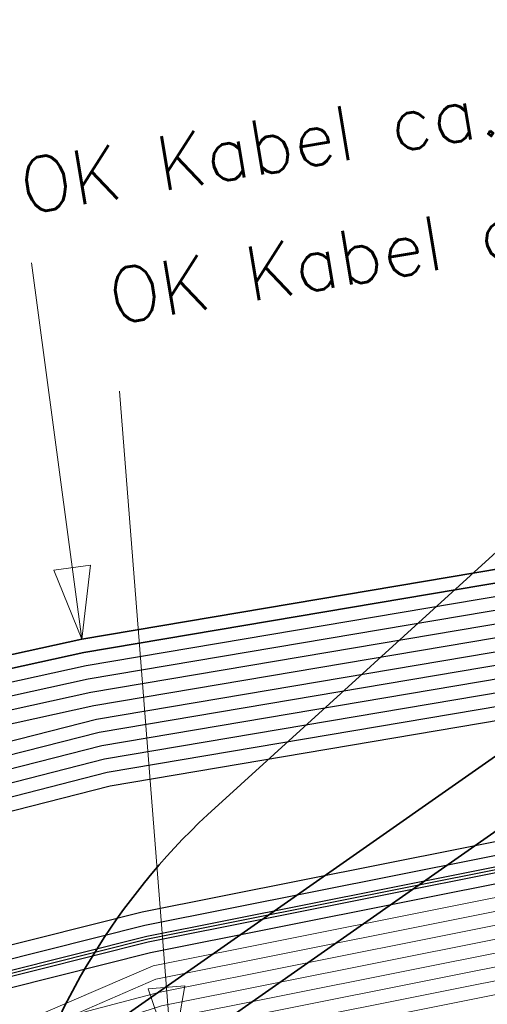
# Model space of a CAD drawing. Header units: metres. Extents: x -502 to 161, y -108 to 174.
# Tile 185 of 256: x -199.55 to -197.83, y -34.29 to -30.68. Entities that reach past the tile are written whole.
import ezdxf

# ---------------------------------------------------------------- set-up
doc = ezdxf.new("R2010")
doc.units = ezdxf.units.M
doc.header["$LTSCALE"] = 0.1
for name, color, linetype in [('BRI31-005.05-5p02-Koordinierung Lageplan 4. BA ZOB West 2022-06-15', 7, 'Continuous'), ('BRI31-005.06-5f07-Koordinierung Lageplan 4. BA ZOB Fernbusbahnh', 7, 'Continuous'), ('BRI32-005.02-5f05-Koordinierung Schemaplan 4 BA ZOB Teilbereich', 7, 'Continuous'), ('BRI32-005.03-5f06-Koordinierung Schemaplan 4 BA ZOB Teilbereich 2 Ost - Bahnhofsallee 2023-01-21', 7, 'Continuous')]:
    doc.layers.add(name, color=color, linetype=linetype)
doc.styles.add('Txt', font='txt_____.ttf')

# ---------------------------------------------------------------- blocks, each defined once
blk = doc.blocks.new('ALG_00093')
at = {"color": 1, "linetype": 'Continuous', "lineweight": 9, "true_color": 0xff0000, "transparency": 33554687, "flags": 128}
blk.add_lwpolyline([(0, 0), (0.3773, 0.09625), (0.3773, -0.09625), (0, 0)], dxfattribs=at)

msp = doc.modelspace()

# ---------------------------------------------------------------- linework, layer by layer
at = {"layer": 'BRI31-005.05-5p02-Koordinierung Lageplan 4. BA ZOB West 2022-06-15', "color": 1, "linetype": 'Continuous', "lineweight": 25, "true_color": 0xff0000, "transparency": 33554687, "flags": 128}
msp.add_lwpolyline([(-225.3387, -11.2374), (-229.5957, -18.1714), (-229.0257, -20.8074), (-227.7997, -27.4074), (-227.6647, -27.9944), (-227.4477, -30.3544), (-224.2937, -35.5024), (-224.0217, -35.9484), (-223.2007, -36.4664), (-222.9157, -36.6434), (-217.6127, -39.5814), (-217.2307, -39.7354), (-214.0777, -39.1054), (-207.9547, -37.3244), (-207.4387, -36.8834), (-205.7427, -35.6354), (-202.5457, -34.9364), (-199.0767, -34.0634), (-192.6107, -32.7734), (-185.6937, -31.6434), (-180.2767, -30.7334), (-179.4717, -30.6334), (-178.4147, -30.7934), (-174.3807, -31.4324)], dxfattribs=at)
at = {"layer": 'BRI31-005.05-5p02-Koordinierung Lageplan 4. BA ZOB West 2022-06-15', "color": 250, "linetype": 'Continuous', "lineweight": 25, "true_color": 0x333333, "transparency": 33554687, "flags": 128}
for points in [[(-225.3307, -11.2434), (-229.5857, -18.1734), (-229.0157, -20.8054), (-227.7897, -27.4054), (-227.6547, -27.9934), (-227.4387, -30.3514), (-224.2857, -35.4974), (-224.0137, -35.9414), (-223.1947, -36.4574), (-222.9107, -36.6354), (-217.6077, -39.5724), (-217.2297, -39.7244), (-214.0807, -39.0964), (-207.9597, -37.3154), (-207.4447, -36.8754), (-205.7467, -35.6254), (-202.5487, -34.9274), (-199.0787, -34.0534), (-192.6127, -32.7634), (-185.6947, -31.6334), (-180.2787, -30.7234), (-179.4717, -30.6234), (-178.4137, -30.7834), (-174.3787, -31.4224)], [(-225.2907, -11.2734), (-229.5327, -18.1824), (-228.9667, -20.7954), (-227.7407, -27.3964), (-227.6047, -27.9884), (-227.3897, -30.3354), (-224.2587, -35.4464), (-223.9867, -35.8994), (-223.1627, -36.4184), (-222.8857, -36.5924), (-217.5837, -39.5284), (-217.0567, -39.7414), (-214.0687, -39.1454), (-207.9377, -37.3614), (-207.4157, -36.9154), (-205.7257, -35.6724), (-202.5377, -34.9764), (-199.0687, -34.1024), (-192.6037, -32.8124), (-185.6867, -31.6824), (-180.2717, -30.7724), (-179.4727, -30.6734), (-178.4207, -30.8324), (-177.8307, -31.0624)], [(-174.3647, -31.3244), (-178.3997, -30.6854), (-179.4697, -30.5234), (-180.2927, -30.6254), (-185.7107, -31.5354), (-192.6307, -32.6654), (-199.0987, -33.9554), (-202.5707, -34.8294), (-205.7887, -35.5314), (-207.5047, -36.7934), (-208.0037, -37.2234), (-214.1047, -38.9984), (-217.2137, -39.6184), (-217.5597, -39.4844), (-222.8607, -36.5494), (-223.1417, -36.3724), (-223.9597, -35.8574), (-224.2067, -35.4344), (-227.3407, -30.3194), (-227.5547, -27.9834), (-227.6917, -27.3874), (-228.9177, -20.7854), (-229.4797, -18.1914), (-225.2507, -11.3034)], [(-174.3717, -31.3734), (-178.4067, -30.7344), (-179.4707, -30.5734), (-180.2857, -30.6744), (-185.7027, -31.5844), (-192.6217, -32.7144), (-199.0887, -34.0044), (-202.5597, -34.8784), (-205.7677, -35.5784), (-207.4747, -36.8344), (-207.9817, -37.2694), (-214.0927, -39.0474), (-217.0437, -39.6364), (-217.5357, -39.4404), (-222.8357, -36.5064), (-223.1087, -36.3344), (-223.9327, -35.8154), (-224.1667, -35.4034), (-227.2917, -30.3034), (-227.5047, -27.9804), (-227.6427, -27.3784), (-228.8687, -20.7754), (-229.4267, -18.2004), (-225.2107, -11.3334)], [(-178.2347, -30.0544), (-179.1357, -29.8924), (-180.3637, -30.1044), (-186.0237, -31.1244), (-193.0907, -32.3544), (-199.2367, -33.3944), (-200.6857, -33.7654), (-202.8467, -34.2434), (-206.2057, -35.0734), (-208.3897, -36.7434), (-214.3777, -38.5134), (-216.5857, -38.7694), (-217.3127, -38.8554), (-222.6167, -36.1834), (-223.7887, -35.3634), (-226.8857, -30.1354), (-227.0657, -27.9414), (-227.1787, -27.2534), (-228.4947, -20.5034), (-229.0277, -18.0634), (-224.7607, -11.6114)], [(-178.2447, -30.1034), (-179.1357, -29.9434), (-180.3547, -30.1534), (-186.0147, -31.1734), (-193.0827, -32.4034), (-199.2267, -33.4434), (-200.6627, -33.8124), (-202.8357, -34.2924), (-206.1837, -35.1194), (-208.3667, -36.7884), (-214.3677, -38.5624), (-216.5857, -38.8194), (-217.1447, -38.8844), (-222.5907, -36.1404), (-223.7507, -35.3284), (-226.8367, -30.1194), (-227.0157, -27.9374), (-227.1297, -27.2434), (-228.4457, -20.4934), (-228.9747, -18.0734), (-224.7217, -11.6424)], [(-178.2547, -30.1524), (-179.1357, -29.9944), (-180.3457, -30.2024), (-186.0057, -31.2224), (-193.0747, -32.4524), (-199.2167, -33.4924), (-200.6567, -33.8604), (-202.8157, -34.3414), (-206.1617, -35.1654), (-208.3437, -36.8334), (-214.3577, -38.6114), (-216.5757, -38.8684), (-216.9747, -38.9144), (-217.1357, -38.8334), (-222.5647, -36.0974), (-223.7127, -35.2934), (-226.7877, -30.1034), (-226.9657, -27.9334), (-227.0807, -27.2334), (-228.3967, -20.4834), (-228.9217, -18.0834), (-224.6827, -11.6734)], [(-224.6437, -11.7044), (-228.8687, -18.0934), (-228.3477, -20.4734), (-227.0317, -27.2234), (-226.9157, -27.9294), (-226.7387, -30.0874), (-223.6747, -35.2584), (-222.5387, -36.0544), (-217.2887, -38.7014), (-216.6117, -38.6224), (-214.4077, -38.3664), (-208.4587, -36.6084), (-206.2717, -34.9354), (-202.8797, -34.0964), (-200.7457, -33.6254), (-199.2667, -33.2474), (-193.1147, -32.2074), (-186.0507, -30.9774), (-180.3907, -29.9574), (-179.1357, -29.7394), (-178.2047, -29.9074)], [(-178.2147, -29.9564), (-179.1357, -29.7904), (-180.3817, -30.0064), (-186.0417, -31.0264), (-193.1067, -32.2564), (-199.2567, -33.2964), (-200.7597, -33.6794), (-202.8687, -34.1454), (-206.2497, -34.9814), (-208.4357, -36.6534), (-214.3977, -38.4154), (-217.1177, -38.7314), (-222.5257, -36.0034), (-223.6367, -35.2234), (-226.6897, -30.0714), (-226.8657, -27.9254), (-226.9827, -27.2134), (-228.2987, -20.4634), (-228.8157, -18.1034), (-224.6047, -11.7354)], [(-178.2247, -30.0054), (-179.1357, -29.8414), (-180.3727, -30.0554), (-186.0327, -31.0754), (-193.0987, -32.3054), (-199.2467, -33.3454), (-200.7697, -33.7334), (-202.8577, -34.1944), (-206.2277, -35.0274), (-208.4127, -36.6984), (-214.3877, -38.4644), (-216.6287, -38.7244), (-216.9477, -38.7614), (-217.1087, -38.6784), (-222.4867, -35.9684), (-223.5987, -35.1884), (-226.6407, -30.0554), (-226.8157, -27.9214), (-226.9337, -27.2034), (-228.2497, -20.4534), (-228.7627, -18.1134), (-224.5657, -11.7664)], [(-178.1847, -29.8094), (-179.1357, -29.6374), (-180.4087, -29.8594), (-186.0687, -30.8794), (-193.1307, -32.1094), (-199.2867, -33.1494), (-202.9127, -33.9494), (-206.3377, -34.7974), (-208.5277, -36.4734), (-214.4377, -38.2194), (-216.6027, -38.4714), (-217.2647, -38.5434), (-222.4607, -35.9254), (-223.5607, -35.1534), (-226.5917, -30.0394), (-226.7657, -27.9174), (-226.8847, -27.1934), (-228.2007, -20.4434), (-228.7097, -18.1234), (-224.5267, -11.7974)], [(-178.1947, -29.8584), (-179.1357, -29.6884), (-180.3997, -29.9084), (-186.0597, -30.9284), (-193.1227, -32.1584), (-199.2767, -33.1984), (-202.9017, -33.9984), (-206.3157, -34.8434), (-208.5047, -36.5184), (-214.4277, -38.2684), (-217.0907, -38.5784), (-222.4567, -35.8684), (-223.5227, -35.1184), (-226.5427, -30.0234), (-226.7157, -27.9134), (-226.8357, -27.1844), (-228.1517, -20.4334), (-228.6567, -18.1334), (-224.4877, -11.8284)], [(-178.1657, -29.7114), (-179.1357, -29.5354), (-180.4267, -29.7614), (-186.0867, -30.7814), (-193.1467, -32.0114), (-199.3047, -33.0514), (-202.9357, -33.8514), (-206.3817, -34.7054), (-208.5737, -36.3834), (-214.4577, -38.1214), (-216.9157, -38.4004), (-217.0637, -38.4194), (-217.1517, -38.4314), (-222.3827, -35.7964), (-223.4467, -35.0484), (-226.4447, -29.9914), (-226.6157, -27.9054), (-226.7377, -27.1634), (-228.0537, -20.4134), (-228.5507, -18.1534), (-224.4097, -11.8904)], [(-178.1747, -29.7604), (-179.1357, -29.5864), (-180.4177, -29.8104), (-186.0777, -30.8304), (-193.1387, -32.0604), (-199.2967, -33.1004), (-202.9237, -33.9004), (-206.3597, -34.7514), (-208.5507, -36.4284), (-214.4477, -38.1704), (-216.9837, -38.4594), (-217.1887, -38.3564), (-222.3567, -35.7534), (-223.4087, -35.0134), (-226.3957, -29.9754), (-226.5657, -27.9014), (-226.6887, -27.1534), (-228.0047, -20.4034), (-228.4977, -18.1634), (-224.3707, -11.9214)]]:
    msp.add_lwpolyline(points, dxfattribs=at)
at = {"layer": 'BRI31-005.05-5p02-Koordinierung Lageplan 4. BA ZOB West 2022-06-15', "color": 114, "linetype": 'Continuous', "lineweight": 25, "true_color": 0x00994c, "transparency": 33554687, "flags": 128}
msp.add_lwpolyline([(-174.3777, -31.4124), (-178.4117, -30.7734), (-179.4707, -30.6134), (-180.2797, -30.7134), (-185.6977, -31.6244), (-192.6137, -32.7544), (-199.0817, -34.0444), (-202.5497, -34.9164), (-205.7517, -35.6174), (-207.4517, -36.8684), (-207.9637, -37.3064), (-214.0827, -39.0854), (-217.2287, -39.7144), (-217.6047, -39.5634), (-222.9057, -36.6254), (-223.1907, -36.4494), (-224.0077, -35.9334), (-224.2767, -35.4914), (-227.4277, -30.3474), (-227.6447, -27.9914), (-227.7807, -27.4034), (-229.0067, -20.8034), (-229.5747, -18.1744), (-225.3227, -11.2494)], dxfattribs=at)
at = {"layer": 'BRI31-005.05-5p02-Koordinierung Lageplan 4. BA ZOB West 2022-06-15', "color": 190, "linetype": 'Continuous', "lineweight": 35, "true_color": 0x7f00ff, "transparency": 33554687, "flags": 128}
for points in [[(-178.1477, -29.6134), (-179.1357, -29.4334), (-180.4447, -29.6634), (-186.1047, -30.6834), (-193.1627, -31.9134), (-199.3207, -32.9534), (-202.9597, -33.7534), (-206.4257, -34.6134), (-208.6197, -36.2934), (-214.4777, -38.0234), (-217.0457, -38.3154), (-217.1367, -38.3264), (-222.3647, -35.6884), (-223.3707, -34.9784), (-226.3467, -29.9594), (-226.5157, -27.8974), (-226.6397, -27.1434), (-227.9557, -20.3934), (-228.4447, -18.1734), (-224.3317, -11.9524)], [(-178.1567, -29.6624), (-179.1357, -29.4844), (-180.4357, -29.7124), (-186.0957, -30.7324), (-193.1547, -31.9624), (-199.3127, -33.0024), (-202.9477, -33.8024), (-206.4037, -34.6594), (-208.5967, -36.3384), (-214.4677, -38.0724), (-216.9517, -38.3544), (-222.3047, -35.6674), (-223.3327, -34.9434), (-226.2977, -29.9434), (-226.4657, -27.8934), (-226.5907, -27.1334), (-227.9067, -20.3834), (-228.3917, -18.1834), (-224.2927, -11.9834)], [(-200.5204, -36.4292), (-199.9094, -35.3392), (-199.6734, -34.8982), (-199.4374, -34.5712), (-199.1614, -34.3342), (-193.7384, -30.5312)], [(-200.3737, -36.5354), (-199.7627, -35.4454), (-199.5297, -35.0094), (-199.2997, -34.6904), (-199.0057, -34.5014), (-193.5877, -30.7014)]]:
    msp.add_lwpolyline(points, dxfattribs=at)
at = {"layer": 'BRI31-005.05-5p02-Koordinierung Lageplan 4. BA ZOB West 2022-06-15', "color": 7, "linetype": 'Continuous', "lineweight": 13, "transparency": 33554687, "flags": 128}
for points in [[(-174.4567, -31.9734), (-178.4767, -31.2244), (-179.4807, -31.0734), (-180.2157, -31.1644), (-185.6227, -32.0744), (-192.5317, -33.2044), (-198.9887, -34.4944), (-202.5047, -35.1234), (-205.6627, -35.8134), (-207.8937, -37.4534), (-214.0447, -39.2434), (-217.2537, -39.8834), (-222.9587, -36.7234), (-224.0877, -36.0134), (-227.5367, -30.3834), (-227.7547, -28.0034), (-227.8877, -27.4234), (-229.1137, -20.8234)], [(-174.4497, -31.9244), (-178.4697, -31.1754), (-179.4797, -31.0234), (-180.2227, -31.1154), (-185.6307, -32.0254), (-192.5407, -33.1554), (-198.9987, -34.4454), (-202.5267, -35.0254), (-205.7047, -35.7194), (-207.3857, -36.9554), (-207.9157, -37.4074), (-214.0567, -39.1944), (-217.2457, -39.8304), (-222.9347, -36.6794), (-223.2167, -36.5024), (-224.0507, -35.9774), (-227.4877, -30.3674), (-227.7047, -27.9984), (-227.8387, -27.4144), (-229.0647, -20.8144)], [(-174.4007, -31.5814), (-178.4277, -30.8814), (-179.4737, -30.7234), (-180.2647, -30.8214), (-185.6787, -31.7314), (-192.5947, -32.8614), (-199.0587, -34.1514), (-199.5577, -34.3674), (-199.9217, -34.8074), (-200.1587, -35.2294), (-200.7697, -36.3194)], [(-174.4077, -31.6304), (-178.4347, -30.9304), (-179.4747, -30.7734), (-180.2577, -30.8704), (-185.6707, -31.7804), (-192.5857, -32.9104), (-199.0487, -34.2004), (-199.5267, -34.4084), (-199.8807, -34.8354), (-200.1147, -35.2534), (-200.7257, -36.3434)], [(-200.8997, -35.9414), (-200.4457, -35.0914), (-200.2157, -34.7244), (-199.8527, -34.4634), (-199.0387, -34.2494), (-192.5767, -32.9594), (-185.6627, -31.8294), (-180.2507, -30.9194), (-179.4757, -30.8234), (-178.4417, -30.9794), (-174.4147, -31.6794)], [(-174.4217, -31.7284), (-178.4487, -31.0284), (-179.4767, -30.8734), (-180.2437, -30.9684), (-185.6547, -31.8784), (-192.5677, -33.0084), (-199.0287, -34.2984), (-199.4957, -34.4494), (-199.8397, -34.8634), (-200.0707, -35.2774), (-200.6817, -36.3674)], [(-200.6377, -36.3914), (-200.0267, -35.3014), (-199.7987, -34.8914), (-199.4647, -34.4904), (-199.0187, -34.3474), (-192.5587, -33.0574), (-185.6467, -31.9274), (-180.2367, -31.0174), (-179.4777, -30.9234), (-178.4557, -31.0774), (-174.4287, -31.7774)], [(-200.8557, -35.9654), (-200.4017, -35.1154), (-200.1457, -34.7984), (-199.8127, -34.5574), (-199.0087, -34.3964), (-192.5497, -33.1064), (-185.6387, -31.9764), (-180.2297, -31.0664), (-179.4787, -30.9734), (-178.4627, -31.1264), (-174.4357, -31.8264)]]:
    msp.add_lwpolyline(points, dxfattribs=at)
at = {"layer": 'BRI31-005.05-5p02-Koordinierung Lageplan 4. BA ZOB West 2022-06-15', "color": 142, "linetype": 'Continuous', "lineweight": 35, "true_color": 0x0099cc, "transparency": 33554687, "flags": 128}
msp.add_lwpolyline([(-191.2766, -29.7559), (-191.4175, -29.9623), (-191.4175, -29.9623, -0.151703), (-192.5794, -30.8838), (-192.5794, -30.8838), (-194.6729, -31.6944), (-194.6729, -31.6944, -0.112521), (-195.7724, -31.8553), (-195.7724, -31.8553), (-195.7724, -31.8553, 0.207166), (-197.6517, -32.4985), (-197.6517, -32.4985), (-198.8603, -33.5983), (-198.8603, -33.5983, 0.273003), (-199.5707, -36.0377), (-199.5707, -36.0377), (-199.0768, -37.9745), (-198.0003, -43.6689, -0.411189), (-199.5737, -46.0017), (-203.0729, -46.7007), (-203.1986, -47.2353)], format="xyb", dxfattribs=at)
at = {"layer": 'BRI31-005.06-5f07-Koordinierung Lageplan 4. BA ZOB Fernbusbahnh', "color": 1, "linetype": 'Continuous', "lineweight": 13, "true_color": 0xff0000, "transparency": 33554687}
for p, q in [((-199.3207, -32.9534), (-199.5051, -31.5744)), ((-198.9887, -34.4944), (-199.1827, -32.0448))]:
    msp.add_line(p, q, dxfattribs=at)
at = {"layer": 'BRI31-005.06-5f07-Koordinierung Lageplan 4. BA ZOB Fernbusbahnh', "color": 1, "linetype": 'Continuous', "lineweight": 20, "true_color": 0xff0000, "transparency": 33554687, "flags": 128}
msp.add_lwpolyline([(-225.3387, -11.2374), (-229.5957, -18.1714), (-229.0257, -20.8074), (-227.7997, -27.4074), (-227.6647, -27.9944), (-227.4477, -30.3544), (-224.2937, -35.5024), (-224.0217, -35.9484), (-223.2007, -36.4664), (-222.9157, -36.6434), (-217.6127, -39.5814), (-217.2307, -39.7354), (-214.0777, -39.1054), (-207.9547, -37.3244), (-207.4387, -36.8834), (-205.7427, -35.6354), (-202.5457, -34.9364), (-199.0767, -34.0634), (-192.6107, -32.7734), (-185.6937, -31.6434), (-180.2767, -30.7334), (-179.4717, -30.6334), (-178.4147, -30.7934), (-174.3807, -31.4324)], dxfattribs=at)
at = {"layer": 'BRI31-005.06-5f07-Koordinierung Lageplan 4. BA ZOB Fernbusbahnh', "color": 250, "linetype": 'Continuous', "lineweight": 20, "true_color": 0x333333, "transparency": 33554687, "flags": 128}
for points in [[(-225.3307, -11.2434), (-229.5857, -18.1734), (-229.0157, -20.8054), (-227.7897, -27.4054), (-227.6547, -27.9934), (-227.4387, -30.3514), (-224.2857, -35.4974), (-224.0137, -35.9414), (-223.1947, -36.4574), (-222.9107, -36.6354), (-217.6077, -39.5724), (-217.2297, -39.7244), (-214.0807, -39.0964), (-207.9597, -37.3154), (-207.4447, -36.8754), (-205.7467, -35.6254), (-202.5487, -34.9274), (-199.0787, -34.0534), (-192.6127, -32.7634), (-185.6947, -31.6334), (-180.2787, -30.7234), (-179.4717, -30.6234), (-178.4137, -30.7834), (-174.3787, -31.4224)], [(-225.2907, -11.2734), (-229.5327, -18.1824), (-228.9667, -20.7954), (-227.7407, -27.3964), (-227.6047, -27.9884), (-227.3897, -30.3354), (-224.2587, -35.4464), (-223.9867, -35.8994), (-223.1627, -36.4184), (-222.8857, -36.5924), (-217.5837, -39.5284), (-217.0567, -39.7414), (-214.0687, -39.1454), (-207.9377, -37.3614), (-207.4157, -36.9154), (-205.7257, -35.6724), (-202.5377, -34.9764), (-199.0687, -34.1024), (-192.6037, -32.8124), (-185.6867, -31.6824), (-180.2717, -30.7724), (-179.4727, -30.6734), (-178.4207, -30.8324), (-177.8307, -31.0624)], [(-174.3647, -31.3244), (-178.3997, -30.6854), (-179.4697, -30.5234), (-180.2927, -30.6254), (-185.7107, -31.5354), (-192.6307, -32.6654), (-199.0987, -33.9554), (-202.5707, -34.8294), (-205.7887, -35.5314), (-207.5047, -36.7934), (-208.0037, -37.2234), (-214.1047, -38.9984), (-217.2137, -39.6184), (-217.5597, -39.4844), (-222.8607, -36.5494), (-223.1417, -36.3724), (-223.9597, -35.8574), (-224.2067, -35.4344), (-227.3407, -30.3194), (-227.5547, -27.9834), (-227.6917, -27.3874), (-228.9177, -20.7854), (-229.4797, -18.1914), (-225.2507, -11.3034)], [(-174.3717, -31.3734), (-178.4067, -30.7344), (-179.4707, -30.5734), (-180.2857, -30.6744), (-185.7027, -31.5844), (-192.6217, -32.7144), (-199.0887, -34.0044), (-202.5597, -34.8784), (-205.7677, -35.5784), (-207.4747, -36.8344), (-207.9817, -37.2694), (-214.0927, -39.0474), (-217.0437, -39.6364), (-217.5357, -39.4404), (-222.8357, -36.5064), (-223.1087, -36.3344), (-223.9327, -35.8154), (-224.1667, -35.4034), (-227.2917, -30.3034), (-227.5047, -27.9804), (-227.6427, -27.3784), (-228.8687, -20.7754), (-229.4267, -18.2004), (-225.2107, -11.3334)], [(-178.2347, -30.0544), (-179.1357, -29.8924), (-180.3637, -30.1044), (-186.0237, -31.1244), (-193.0907, -32.3544), (-199.2367, -33.3944), (-200.6857, -33.7654), (-202.8467, -34.2434), (-206.2057, -35.0734), (-208.3897, -36.7434), (-214.3777, -38.5134), (-216.5857, -38.7694), (-217.3127, -38.8554), (-222.6167, -36.1834), (-223.7887, -35.3634), (-226.8857, -30.1354), (-227.0657, -27.9414), (-227.1787, -27.2534), (-228.4947, -20.5034), (-229.0277, -18.0634), (-224.7607, -11.6114)], [(-178.2447, -30.1034), (-179.1357, -29.9434), (-180.3547, -30.1534), (-186.0147, -31.1734), (-193.0827, -32.4034), (-199.2267, -33.4434), (-200.6627, -33.8124), (-202.8357, -34.2924), (-206.1837, -35.1194), (-208.3667, -36.7884), (-214.3677, -38.5624), (-216.5857, -38.8194), (-217.1447, -38.8844), (-222.5907, -36.1404), (-223.7507, -35.3284), (-226.8367, -30.1194), (-227.0157, -27.9374), (-227.1297, -27.2434), (-228.4457, -20.4934), (-228.9747, -18.0734), (-224.7217, -11.6424)], [(-178.2547, -30.1524), (-179.1357, -29.9944), (-180.3457, -30.2024), (-186.0057, -31.2224), (-193.0747, -32.4524), (-199.2167, -33.4924), (-200.6567, -33.8604), (-202.8157, -34.3414), (-206.1617, -35.1654), (-208.3437, -36.8334), (-214.3577, -38.6114), (-216.5757, -38.8684), (-216.9747, -38.9144), (-217.1357, -38.8334), (-222.5647, -36.0974), (-223.7127, -35.2934), (-226.7877, -30.1034), (-226.9657, -27.9334), (-227.0807, -27.2334), (-228.3967, -20.4834), (-228.9217, -18.0834), (-224.6827, -11.6734)], [(-224.6437, -11.7044), (-228.8687, -18.0934), (-228.3477, -20.4734), (-227.0317, -27.2234), (-226.9157, -27.9294), (-226.7387, -30.0874), (-223.6747, -35.2584), (-222.5387, -36.0544), (-217.2887, -38.7014), (-216.6117, -38.6224), (-214.4077, -38.3664), (-208.4587, -36.6084), (-206.2717, -34.9354), (-202.8797, -34.0964), (-200.7457, -33.6254), (-199.2667, -33.2474), (-193.1147, -32.2074), (-186.0507, -30.9774), (-180.3907, -29.9574), (-179.1357, -29.7394), (-178.2047, -29.9074)], [(-178.2147, -29.9564), (-179.1357, -29.7904), (-180.3817, -30.0064), (-186.0417, -31.0264), (-193.1067, -32.2564), (-199.2567, -33.2964), (-200.7597, -33.6794), (-202.8687, -34.1454), (-206.2497, -34.9814), (-208.4357, -36.6534), (-214.3977, -38.4154), (-217.1177, -38.7314), (-222.5257, -36.0034), (-223.6367, -35.2234), (-226.6897, -30.0714), (-226.8657, -27.9254), (-226.9827, -27.2134), (-228.2987, -20.4634), (-228.8157, -18.1034), (-224.6047, -11.7354)], [(-178.2247, -30.0054), (-179.1357, -29.8414), (-180.3727, -30.0554), (-186.0327, -31.0754), (-193.0987, -32.3054), (-199.2467, -33.3454), (-200.7697, -33.7334), (-202.8577, -34.1944), (-206.2277, -35.0274), (-208.4127, -36.6984), (-214.3877, -38.4644), (-216.6287, -38.7244), (-216.9477, -38.7614), (-217.1087, -38.6784), (-222.4867, -35.9684), (-223.5987, -35.1884), (-226.6407, -30.0554), (-226.8157, -27.9214), (-226.9337, -27.2034), (-228.2497, -20.4534), (-228.7627, -18.1134), (-224.5657, -11.7664)], [(-178.1847, -29.8094), (-179.1357, -29.6374), (-180.4087, -29.8594), (-186.0687, -30.8794), (-193.1307, -32.1094), (-199.2867, -33.1494), (-202.9127, -33.9494), (-206.3377, -34.7974), (-208.5277, -36.4734), (-214.4377, -38.2194), (-216.6027, -38.4714), (-217.2647, -38.5434), (-222.4607, -35.9254), (-223.5607, -35.1534), (-226.5917, -30.0394), (-226.7657, -27.9174), (-226.8847, -27.1934), (-228.2007, -20.4434), (-228.7097, -18.1234), (-224.5267, -11.7974)], [(-178.1947, -29.8584), (-179.1357, -29.6884), (-180.3997, -29.9084), (-186.0597, -30.9284), (-193.1227, -32.1584), (-199.2767, -33.1984), (-202.9017, -33.9984), (-206.3157, -34.8434), (-208.5047, -36.5184), (-214.4277, -38.2684), (-217.0907, -38.5784), (-222.4567, -35.8684), (-223.5227, -35.1184), (-226.5427, -30.0234), (-226.7157, -27.9134), (-226.8357, -27.1844), (-228.1517, -20.4334), (-228.6567, -18.1334), (-224.4877, -11.8284)], [(-178.1657, -29.7114), (-179.1357, -29.5354), (-180.4267, -29.7614), (-186.0867, -30.7814), (-193.1467, -32.0114), (-199.3047, -33.0514), (-202.9357, -33.8514), (-206.3817, -34.7054), (-208.5737, -36.3834), (-214.4577, -38.1214), (-216.9157, -38.4004), (-217.0637, -38.4194), (-217.1517, -38.4314), (-222.3827, -35.7964), (-223.4467, -35.0484), (-226.4447, -29.9914), (-226.6157, -27.9054), (-226.7377, -27.1634), (-228.0537, -20.4134), (-228.5507, -18.1534), (-224.4097, -11.8904)], [(-178.1747, -29.7604), (-179.1357, -29.5864), (-180.4177, -29.8104), (-186.0777, -30.8304), (-193.1387, -32.0604), (-199.2967, -33.1004), (-202.9237, -33.9004), (-206.3597, -34.7514), (-208.5507, -36.4284), (-214.4477, -38.1704), (-216.9837, -38.4594), (-217.1887, -38.3564), (-222.3567, -35.7534), (-223.4087, -35.0134), (-226.3957, -29.9754), (-226.5657, -27.9014), (-226.6887, -27.1534), (-228.0047, -20.4034), (-228.4977, -18.1634), (-224.3707, -11.9214)]]:
    msp.add_lwpolyline(points, dxfattribs=at)
at = {"layer": 'BRI31-005.06-5f07-Koordinierung Lageplan 4. BA ZOB Fernbusbahnh', "color": 114, "linetype": 'Continuous', "lineweight": 20, "true_color": 0x00994c, "transparency": 33554687, "flags": 128}
msp.add_lwpolyline([(-174.3777, -31.4124), (-178.4117, -30.7734), (-179.4707, -30.6134), (-180.2797, -30.7134), (-185.6977, -31.6244), (-192.6137, -32.7544), (-199.0817, -34.0444), (-202.5497, -34.9164), (-205.7517, -35.6174), (-207.4517, -36.8684), (-207.9637, -37.3064), (-214.0827, -39.0854), (-217.2287, -39.7144), (-217.6047, -39.5634), (-222.9057, -36.6254), (-223.1907, -36.4494), (-224.0077, -35.9334), (-224.2767, -35.4914), (-227.4277, -30.3474), (-227.6447, -27.9914), (-227.7807, -27.4034), (-229.0067, -20.8034), (-229.5747, -18.1744), (-225.3227, -11.2494)], dxfattribs=at)
at = {"layer": 'BRI31-005.06-5f07-Koordinierung Lageplan 4. BA ZOB Fernbusbahnh', "color": 190, "linetype": 'Continuous', "lineweight": 30, "true_color": 0x7f00ff, "transparency": 33554687, "flags": 128}
for points in [[(-178.1477, -29.6134), (-179.1357, -29.4334), (-180.4447, -29.6634), (-186.1047, -30.6834), (-193.1627, -31.9134), (-199.3207, -32.9534), (-202.9597, -33.7534), (-206.4257, -34.6134), (-208.6197, -36.2934), (-214.4777, -38.0234), (-217.0457, -38.3154), (-217.1367, -38.3264), (-222.3647, -35.6884), (-223.3707, -34.9784), (-226.3467, -29.9594), (-226.5157, -27.8974), (-226.6397, -27.1434), (-227.9557, -20.3934), (-228.4447, -18.1734), (-224.3317, -11.9524)], [(-178.1567, -29.6624), (-179.1357, -29.4844), (-180.4357, -29.7124), (-186.0957, -30.7324), (-193.1547, -31.9624), (-199.3127, -33.0024), (-202.9477, -33.8024), (-206.4037, -34.6594), (-208.5967, -36.3384), (-214.4677, -38.0724), (-216.9517, -38.3544), (-222.3047, -35.6674), (-223.3327, -34.9434), (-226.2977, -29.9434), (-226.4657, -27.8934), (-226.5907, -27.1334), (-227.9067, -20.3834), (-228.3917, -18.1834), (-224.2927, -11.9834)], [(-200.5204, -36.4292), (-199.9094, -35.3392), (-199.6734, -34.8982), (-199.4374, -34.5712), (-199.1614, -34.3342), (-193.7384, -30.5312)], [(-200.3737, -36.5354), (-199.7627, -35.4454), (-199.5297, -35.0094), (-199.2997, -34.6904), (-199.0057, -34.5014), (-193.5877, -30.7014)]]:
    msp.add_lwpolyline(points, dxfattribs=at)
at = {"layer": 'BRI31-005.06-5f07-Koordinierung Lageplan 4. BA ZOB Fernbusbahnh', "color": 7, "linetype": 'Continuous', "lineweight": 9, "transparency": 33554687, "flags": 128}
for points in [[(-174.4567, -31.9734), (-178.4767, -31.2244), (-179.4807, -31.0734), (-180.2157, -31.1644), (-185.6227, -32.0744), (-192.5317, -33.2044), (-198.9887, -34.4944), (-202.5047, -35.1234), (-205.6627, -35.8134), (-207.8937, -37.4534), (-214.0447, -39.2434), (-217.2537, -39.8834), (-222.9587, -36.7234), (-224.0877, -36.0134), (-227.5367, -30.3834), (-227.7547, -28.0034), (-227.8877, -27.4234), (-229.1137, -20.8234)], [(-174.4497, -31.9244), (-178.4697, -31.1754), (-179.4797, -31.0234), (-180.2227, -31.1154), (-185.6307, -32.0254), (-192.5407, -33.1554), (-198.9987, -34.4454), (-202.5267, -35.0254), (-205.7047, -35.7194), (-207.3857, -36.9554), (-207.9157, -37.4074), (-214.0567, -39.1944), (-217.2457, -39.8304), (-222.9347, -36.6794), (-223.2167, -36.5024), (-224.0507, -35.9774), (-227.4877, -30.3674), (-227.7047, -27.9984), (-227.8387, -27.4144), (-229.0647, -20.8144)], [(-174.4007, -31.5814), (-178.4277, -30.8814), (-179.4737, -30.7234), (-180.2647, -30.8214), (-185.6787, -31.7314), (-192.5947, -32.8614), (-199.0587, -34.1514), (-199.5577, -34.3674), (-199.9217, -34.8074), (-200.1587, -35.2294), (-200.7697, -36.3194)], [(-174.4077, -31.6304), (-178.4347, -30.9304), (-179.4747, -30.7734), (-180.2577, -30.8704), (-185.6707, -31.7804), (-192.5857, -32.9104), (-199.0487, -34.2004), (-199.5267, -34.4084), (-199.8807, -34.8354), (-200.1147, -35.2534), (-200.7257, -36.3434)], [(-200.8997, -35.9414), (-200.4457, -35.0914), (-200.2157, -34.7244), (-199.8527, -34.4634), (-199.0387, -34.2494), (-192.5767, -32.9594), (-185.6627, -31.8294), (-180.2507, -30.9194), (-179.4757, -30.8234), (-178.4417, -30.9794), (-174.4147, -31.6794)], [(-174.4217, -31.7284), (-178.4487, -31.0284), (-179.4767, -30.8734), (-180.2437, -30.9684), (-185.6547, -31.8784), (-192.5677, -33.0084), (-199.0287, -34.2984), (-199.4957, -34.4494), (-199.8397, -34.8634), (-200.0707, -35.2774), (-200.6817, -36.3674)], [(-200.6377, -36.3914), (-200.0267, -35.3014), (-199.7987, -34.8914), (-199.4647, -34.4904), (-199.0187, -34.3474), (-192.5587, -33.0574), (-185.6467, -31.9274), (-180.2367, -31.0174), (-179.4777, -30.9234), (-178.4557, -31.0774), (-174.4287, -31.7774)], [(-200.8557, -35.9654), (-200.4017, -35.1154), (-200.1457, -34.7984), (-199.8127, -34.5574), (-199.0087, -34.3964), (-192.5497, -33.1064), (-185.6387, -31.9764), (-180.2297, -31.0664), (-179.4787, -30.9734), (-178.4627, -31.1264), (-174.4357, -31.8264)]]:
    msp.add_lwpolyline(points, dxfattribs=at)
at = {"layer": 'BRI31-005.06-5f07-Koordinierung Lageplan 4. BA ZOB Fernbusbahnh', "color": 142, "linetype": 'Continuous', "lineweight": 30, "true_color": 0x0099cc, "transparency": 33554687, "flags": 128}
msp.add_lwpolyline([(-191.2766, -29.7559), (-191.4175, -29.9623), (-191.4175, -29.9623, -0.151703), (-192.5794, -30.8838), (-192.5794, -30.8838), (-194.6729, -31.6944), (-194.6729, -31.6944, -0.112521), (-195.7724, -31.8553), (-195.7724, -31.8553), (-195.7724, -31.8553, 0.207166), (-197.6517, -32.4985), (-197.6517, -32.4985), (-198.8603, -33.5983), (-198.8603, -33.5983, 0.273003), (-199.5707, -36.0377), (-199.5707, -36.0377), (-199.0768, -37.9745), (-198.0003, -43.6689, -0.411189), (-199.5737, -46.0017), (-203.0729, -46.7007), (-203.1986, -47.2353)], format="xyb", dxfattribs=at)
at = {"layer": 'BRI31-005.06-5f07-Koordinierung Lageplan 4. BA ZOB Fernbusbahnh', "color": 251, "linetype": 'Continuous', "true_color": 0x5b5b5b, "transparency": 33554687}
msp.add_solid([(-180.693, -24.3814), (-180.8335, -23.798), (-207.2167, -30.771), (-207.3572, -30.1876)], dxfattribs=at)
at = {"layer": 'BRI31-005.06-5f07-Koordinierung Lageplan 4. BA ZOB Fernbusbahnh', "color": 2, "linetype": 'Continuous', "true_color": 0xffff00, "transparency": 33554687}
msp.add_solid([(-192.3131, -34.5355), (-192.3789, -34.1917), (-206.6761, -37.2859), (-206.7419, -36.9421)], dxfattribs=at)
at = {"layer": 'BRI32-005.02-5f05-Koordinierung Schemaplan 4 BA ZOB Teilbereich', "color": 250, "linetype": 'Continuous', "lineweight": 25, "true_color": 0x333333, "transparency": 33554687, "flags": 128}
for points in [[(-174.3647, -31.3244), (-178.3997, -30.6854), (-179.4697, -30.5234), (-180.2927, -30.6254), (-185.7107, -31.5354), (-192.6307, -32.6654), (-199.0987, -33.9554), (-202.5707, -34.8294), (-205.7887, -35.5314), (-207.5047, -36.7934), (-208.0037, -37.2234), (-214.1047, -38.9984), (-217.2137, -39.6184), (-217.5597, -39.4844), (-222.8607, -36.5494), (-223.1417, -36.3724), (-223.9597, -35.8574), (-224.2067, -35.4344), (-227.3407, -30.3194), (-227.5547, -27.9834), (-227.6917, -27.3874), (-228.9177, -20.7854), (-229.4797, -18.1914), (-225.2507, -11.3034)], [(-174.3717, -31.3734), (-178.4067, -30.7344), (-179.4707, -30.5734), (-180.2857, -30.6744), (-185.7027, -31.5844), (-192.6217, -32.7144), (-199.0887, -34.0044), (-202.5597, -34.8784), (-205.7677, -35.5784), (-207.4747, -36.8344), (-207.9817, -37.2694), (-214.0927, -39.0474), (-217.0437, -39.6364), (-217.5357, -39.4404), (-222.8357, -36.5064), (-223.1087, -36.3344), (-223.9327, -35.8154), (-224.1667, -35.4034), (-227.2917, -30.3034), (-227.5047, -27.9804), (-227.6427, -27.3784), (-228.8687, -20.7754), (-229.4267, -18.2004), (-225.2107, -11.3334)], [(-178.2347, -30.0544), (-179.1357, -29.8924), (-180.3637, -30.1044), (-186.0237, -31.1244), (-193.0907, -32.3544), (-199.2367, -33.3944), (-200.6857, -33.7654), (-202.8467, -34.2434), (-206.2057, -35.0734), (-208.3897, -36.7434), (-214.3777, -38.5134), (-216.5857, -38.7694), (-217.3127, -38.8554), (-222.6167, -36.1834), (-223.7887, -35.3634), (-226.8857, -30.1354), (-227.0657, -27.9414), (-227.1787, -27.2534), (-228.4947, -20.5034), (-229.0277, -18.0634), (-224.7607, -11.6114)], [(-178.2447, -30.1034), (-179.1357, -29.9434), (-180.3547, -30.1534), (-186.0147, -31.1734), (-193.0827, -32.4034), (-199.2267, -33.4434), (-200.6627, -33.8124), (-202.8357, -34.2924), (-206.1837, -35.1194), (-208.3667, -36.7884), (-214.3677, -38.5624), (-216.5857, -38.8194), (-217.1447, -38.8844), (-222.5907, -36.1404), (-223.7507, -35.3284), (-226.8367, -30.1194), (-227.0157, -27.9374), (-227.1297, -27.2434), (-228.4457, -20.4934), (-228.9747, -18.0734), (-224.7217, -11.6424)], [(-178.2547, -30.1524), (-179.1357, -29.9944), (-180.3457, -30.2024), (-186.0057, -31.2224), (-193.0747, -32.4524), (-199.2167, -33.4924), (-200.6567, -33.8604), (-202.8157, -34.3414), (-206.1617, -35.1654), (-208.3437, -36.8334), (-214.3577, -38.6114), (-216.5757, -38.8684), (-216.9747, -38.9144), (-217.1357, -38.8334), (-222.5647, -36.0974), (-223.7127, -35.2934), (-226.7877, -30.1034), (-226.9657, -27.9334), (-227.0807, -27.2334), (-228.3967, -20.4834), (-228.9217, -18.0834), (-224.6827, -11.6734)], [(-224.6437, -11.7044), (-228.8687, -18.0934), (-228.3477, -20.4734), (-227.0317, -27.2234), (-226.9157, -27.9294), (-226.7387, -30.0874), (-223.6747, -35.2584), (-222.5387, -36.0544), (-217.2887, -38.7014), (-216.6117, -38.6224), (-214.4077, -38.3664), (-208.4587, -36.6084), (-206.2717, -34.9354), (-202.8797, -34.0964), (-200.7457, -33.6254), (-199.2667, -33.2474), (-193.1147, -32.2074), (-186.0507, -30.9774), (-180.3907, -29.9574), (-179.1357, -29.7394), (-178.2047, -29.9074)], [(-178.2147, -29.9564), (-179.1357, -29.7904), (-180.3817, -30.0064), (-186.0417, -31.0264), (-193.1067, -32.2564), (-199.2567, -33.2964), (-200.7597, -33.6794), (-202.8687, -34.1454), (-206.2497, -34.9814), (-208.4357, -36.6534), (-214.3977, -38.4154), (-217.1177, -38.7314), (-222.5257, -36.0034), (-223.6367, -35.2234), (-226.6897, -30.0714), (-226.8657, -27.9254), (-226.9827, -27.2134), (-228.2987, -20.4634), (-228.8157, -18.1034), (-224.6047, -11.7354)], [(-178.2247, -30.0054), (-179.1357, -29.8414), (-180.3727, -30.0554), (-186.0327, -31.0754), (-193.0987, -32.3054), (-199.2467, -33.3454), (-200.7697, -33.7334), (-202.8577, -34.1944), (-206.2277, -35.0274), (-208.4127, -36.6984), (-214.3877, -38.4644), (-216.6287, -38.7244), (-216.9477, -38.7614), (-217.1087, -38.6784), (-222.4867, -35.9684), (-223.5987, -35.1884), (-226.6407, -30.0554), (-226.8157, -27.9214), (-226.9337, -27.2034), (-228.2497, -20.4534), (-228.7627, -18.1134), (-224.5657, -11.7664)], [(-178.1657, -29.7114), (-179.1357, -29.5354), (-180.4267, -29.7614), (-186.0867, -30.7814), (-193.1467, -32.0114), (-199.3047, -33.0514), (-202.9357, -33.8514), (-206.3817, -34.7054), (-208.5737, -36.3834), (-214.4577, -38.1214), (-216.9157, -38.4004), (-217.0637, -38.4194), (-217.1517, -38.4314), (-222.3827, -35.7964), (-223.4467, -35.0484), (-226.4447, -29.9914), (-226.6157, -27.9054), (-226.7377, -27.1634), (-228.0537, -20.4134), (-228.5507, -18.1534), (-224.4097, -11.8904)], [(-178.1747, -29.7604), (-179.1357, -29.5864), (-180.4177, -29.8104), (-186.0777, -30.8304), (-193.1387, -32.0604), (-199.2967, -33.1004), (-202.9237, -33.9004), (-206.3597, -34.7514), (-208.5507, -36.4284), (-214.4477, -38.1704), (-216.9837, -38.4594), (-217.1887, -38.3564), (-222.3567, -35.7534), (-223.4087, -35.0134), (-226.3957, -29.9754), (-226.5657, -27.9014), (-226.6887, -27.1534), (-228.0047, -20.4034), (-228.4977, -18.1634), (-224.3707, -11.9214)]]:
    msp.add_lwpolyline(points, dxfattribs=at)
at = {"layer": 'BRI32-005.02-5f05-Koordinierung Schemaplan 4 BA ZOB Teilbereich', "color": 190, "linetype": 'Continuous', "lineweight": 35, "true_color": 0x7f00ff, "transparency": 33554687, "flags": 128}
for points in [[(-178.1477, -29.6134), (-179.1357, -29.4334), (-180.4447, -29.6634), (-186.1047, -30.6834), (-193.1627, -31.9134), (-199.3207, -32.9534), (-202.9597, -33.7534), (-206.4257, -34.6134), (-208.6197, -36.2934), (-214.4777, -38.0234), (-217.0457, -38.3154), (-217.1367, -38.3264), (-222.3647, -35.6884), (-223.3707, -34.9784), (-226.3467, -29.9594), (-226.5157, -27.8974), (-226.6397, -27.1434), (-227.9557, -20.3934), (-228.4447, -18.1734), (-224.3317, -11.9524)], [(-178.1567, -29.6624), (-179.1357, -29.4844), (-180.4357, -29.7124), (-186.0957, -30.7324), (-193.1547, -31.9624), (-199.3127, -33.0024), (-202.9477, -33.8024), (-206.4037, -34.6594), (-208.5967, -36.3384), (-214.4677, -38.0724), (-216.9517, -38.3544), (-222.3047, -35.6674), (-223.3327, -34.9434), (-226.2977, -29.9434), (-226.4657, -27.8934), (-226.5907, -27.1334), (-227.9067, -20.3834), (-228.3917, -18.1834), (-224.2927, -11.9834)]]:
    msp.add_lwpolyline(points, dxfattribs=at)
at = {"layer": 'BRI32-005.02-5f05-Koordinierung Schemaplan 4 BA ZOB Teilbereich', "color": 7, "linetype": 'Continuous', "lineweight": 13, "transparency": 33554687, "flags": 128}
for points in [[(-174.4567, -31.9734), (-178.4767, -31.2244), (-179.4807, -31.0734), (-180.2157, -31.1644), (-185.6227, -32.0744), (-192.5317, -33.2044), (-198.9887, -34.4944), (-202.5047, -35.1234), (-205.6627, -35.8134), (-207.8937, -37.4534), (-214.0447, -39.2434), (-217.2537, -39.8834), (-222.9587, -36.7234), (-224.0877, -36.0134), (-227.5367, -30.3834), (-227.7547, -28.0034), (-227.8877, -27.4234), (-229.1137, -20.8234)], [(-174.4497, -31.9244), (-178.4697, -31.1754), (-179.4797, -31.0234), (-180.2227, -31.1154), (-185.6307, -32.0254), (-192.5407, -33.1554), (-198.9987, -34.4454), (-202.5267, -35.0254), (-205.7047, -35.7194), (-207.3857, -36.9554), (-207.9157, -37.4074), (-214.0567, -39.1944), (-217.2457, -39.8304), (-222.9347, -36.6794), (-223.2167, -36.5024), (-224.0507, -35.9774), (-227.4877, -30.3674), (-227.7047, -27.9984), (-227.8387, -27.4144), (-229.0647, -20.8144)]]:
    msp.add_lwpolyline(points, dxfattribs=at)
at = {"layer": 'BRI32-005.03-5f06-Koordinierung Schemaplan 4 BA ZOB Teilbereich 2 Ost - Bahnhofsallee 2023-01-21', "color": 250, "linetype": 'Continuous', "lineweight": 20, "true_color": 0x333333, "transparency": 33554687, "flags": 128}
for points in [[(-174.3647, -31.3244), (-178.3997, -30.6854), (-179.4697, -30.5234), (-180.2927, -30.6254), (-185.7107, -31.5354), (-192.6307, -32.6654), (-199.0987, -33.9554), (-202.5707, -34.8294), (-205.7887, -35.5314), (-207.5047, -36.7934), (-208.0037, -37.2234), (-214.1047, -38.9984), (-217.2137, -39.6184), (-217.5597, -39.4844), (-222.8607, -36.5494), (-223.1417, -36.3724), (-223.9597, -35.8574), (-224.2067, -35.4344), (-227.3407, -30.3194), (-227.5547, -27.9834), (-227.6917, -27.3874), (-228.9177, -20.7854), (-229.4797, -18.1914), (-225.2507, -11.3034)], [(-174.3717, -31.3734), (-178.4067, -30.7344), (-179.4707, -30.5734), (-180.2857, -30.6744), (-185.7027, -31.5844), (-192.6217, -32.7144), (-199.0887, -34.0044), (-202.5597, -34.8784), (-205.7677, -35.5784), (-207.4747, -36.8344), (-207.9817, -37.2694), (-214.0927, -39.0474), (-217.0437, -39.6364), (-217.5357, -39.4404), (-222.8357, -36.5064), (-223.1087, -36.3344), (-223.9327, -35.8154), (-224.1667, -35.4034), (-227.2917, -30.3034), (-227.5047, -27.9804), (-227.6427, -27.3784), (-228.8687, -20.7754), (-229.4267, -18.2004), (-225.2107, -11.3334)], [(-178.2347, -30.0544), (-179.1357, -29.8924), (-180.3637, -30.1044), (-186.0237, -31.1244), (-193.0907, -32.3544), (-199.2367, -33.3944), (-200.6857, -33.7654), (-202.8467, -34.2434), (-206.2057, -35.0734), (-208.3897, -36.7434), (-214.3777, -38.5134), (-216.5857, -38.7694), (-217.3127, -38.8554), (-222.6167, -36.1834), (-223.7887, -35.3634), (-226.8857, -30.1354), (-227.0657, -27.9414), (-227.1787, -27.2534), (-228.4947, -20.5034), (-229.0277, -18.0634), (-224.7607, -11.6114)], [(-178.2447, -30.1034), (-179.1357, -29.9434), (-180.3547, -30.1534), (-186.0147, -31.1734), (-193.0827, -32.4034), (-199.2267, -33.4434), (-200.6627, -33.8124), (-202.8357, -34.2924), (-206.1837, -35.1194), (-208.3667, -36.7884), (-214.3677, -38.5624), (-216.5857, -38.8194), (-217.1447, -38.8844), (-222.5907, -36.1404), (-223.7507, -35.3284), (-226.8367, -30.1194), (-227.0157, -27.9374), (-227.1297, -27.2434), (-228.4457, -20.4934), (-228.9747, -18.0734), (-224.7217, -11.6424)], [(-178.2547, -30.1524), (-179.1357, -29.9944), (-180.3457, -30.2024), (-186.0057, -31.2224), (-193.0747, -32.4524), (-199.2167, -33.4924), (-200.6567, -33.8604), (-202.8157, -34.3414), (-206.1617, -35.1654), (-208.3437, -36.8334), (-214.3577, -38.6114), (-216.5757, -38.8684), (-216.9747, -38.9144), (-217.1357, -38.8334), (-222.5647, -36.0974), (-223.7127, -35.2934), (-226.7877, -30.1034), (-226.9657, -27.9334), (-227.0807, -27.2334), (-228.3967, -20.4834), (-228.9217, -18.0834), (-224.6827, -11.6734)], [(-224.6437, -11.7044), (-228.8687, -18.0934), (-228.3477, -20.4734), (-227.0317, -27.2234), (-226.9157, -27.9294), (-226.7387, -30.0874), (-223.6747, -35.2584), (-222.5387, -36.0544), (-217.2887, -38.7014), (-216.6117, -38.6224), (-214.4077, -38.3664), (-208.4587, -36.6084), (-206.2717, -34.9354), (-202.8797, -34.0964), (-200.7457, -33.6254), (-199.2667, -33.2474), (-193.1147, -32.2074), (-186.0507, -30.9774), (-180.3907, -29.9574), (-179.1357, -29.7394), (-178.2047, -29.9074)], [(-178.2147, -29.9564), (-179.1357, -29.7904), (-180.3817, -30.0064), (-186.0417, -31.0264), (-193.1067, -32.2564), (-199.2567, -33.2964), (-200.7597, -33.6794), (-202.8687, -34.1454), (-206.2497, -34.9814), (-208.4357, -36.6534), (-214.3977, -38.4154), (-217.1177, -38.7314), (-222.5257, -36.0034), (-223.6367, -35.2234), (-226.6897, -30.0714), (-226.8657, -27.9254), (-226.9827, -27.2134), (-228.2987, -20.4634), (-228.8157, -18.1034), (-224.6047, -11.7354)], [(-178.2247, -30.0054), (-179.1357, -29.8414), (-180.3727, -30.0554), (-186.0327, -31.0754), (-193.0987, -32.3054), (-199.2467, -33.3454), (-200.7697, -33.7334), (-202.8577, -34.1944), (-206.2277, -35.0274), (-208.4127, -36.6984), (-214.3877, -38.4644), (-216.6287, -38.7244), (-216.9477, -38.7614), (-217.1087, -38.6784), (-222.4867, -35.9684), (-223.5987, -35.1884), (-226.6407, -30.0554), (-226.8157, -27.9214), (-226.9337, -27.2034), (-228.2497, -20.4534), (-228.7627, -18.1134), (-224.5657, -11.7664)], [(-178.1847, -29.8094), (-179.1357, -29.6374), (-180.4087, -29.8594), (-186.0687, -30.8794), (-193.1307, -32.1094), (-199.2867, -33.1494), (-202.9127, -33.9494), (-206.3377, -34.7974), (-208.5277, -36.4734), (-214.4377, -38.2194), (-216.6027, -38.4714), (-217.2647, -38.5434), (-222.4607, -35.9254), (-223.5607, -35.1534), (-226.5917, -30.0394), (-226.7657, -27.9174), (-226.8847, -27.1934), (-228.2007, -20.4434), (-228.7097, -18.1234), (-224.5267, -11.7974)], [(-178.1947, -29.8584), (-179.1357, -29.6884), (-180.3997, -29.9084), (-186.0597, -30.9284), (-193.1227, -32.1584), (-199.2767, -33.1984), (-202.9017, -33.9984), (-206.3157, -34.8434), (-208.5047, -36.5184), (-214.4277, -38.2684), (-217.0907, -38.5784), (-222.4567, -35.8684), (-223.5227, -35.1184), (-226.5427, -30.0234), (-226.7157, -27.9134), (-226.8357, -27.1844), (-228.1517, -20.4334), (-228.6567, -18.1334), (-224.4877, -11.8284)], [(-178.1657, -29.7114), (-179.1357, -29.5354), (-180.4267, -29.7614), (-186.0867, -30.7814), (-193.1467, -32.0114), (-199.3047, -33.0514), (-202.9357, -33.8514), (-206.3817, -34.7054), (-208.5737, -36.3834), (-214.4577, -38.1214), (-216.9157, -38.4004), (-217.0637, -38.4194), (-217.1517, -38.4314), (-222.3827, -35.7964), (-223.4467, -35.0484), (-226.4447, -29.9914), (-226.6157, -27.9054), (-226.7377, -27.1634), (-228.0537, -20.4134), (-228.5507, -18.1534), (-224.4097, -11.8904)], [(-178.1747, -29.7604), (-179.1357, -29.5864), (-180.4177, -29.8104), (-186.0777, -30.8304), (-193.1387, -32.0604), (-199.2967, -33.1004), (-202.9237, -33.9004), (-206.3597, -34.7514), (-208.5507, -36.4284), (-214.4477, -38.1704), (-216.9837, -38.4594), (-217.1887, -38.3564), (-222.3567, -35.7534), (-223.4087, -35.0134), (-226.3957, -29.9754), (-226.5657, -27.9014), (-226.6887, -27.1534), (-228.0047, -20.4034), (-228.4977, -18.1634), (-224.3707, -11.9214)]]:
    msp.add_lwpolyline(points, dxfattribs=at)
at = {"layer": 'BRI32-005.03-5f06-Koordinierung Schemaplan 4 BA ZOB Teilbereich 2 Ost - Bahnhofsallee 2023-01-21', "color": 190, "linetype": 'Continuous', "lineweight": 30, "true_color": 0x7f00ff, "transparency": 33554687, "flags": 128}
for points in [[(-178.1477, -29.6134), (-179.1357, -29.4334), (-180.4447, -29.6634), (-186.1047, -30.6834), (-193.1627, -31.9134), (-199.3207, -32.9534), (-202.9597, -33.7534), (-206.4257, -34.6134), (-208.6197, -36.2934), (-214.4777, -38.0234), (-217.0457, -38.3154), (-217.1367, -38.3264), (-222.3647, -35.6884), (-223.3707, -34.9784), (-226.3467, -29.9594), (-226.5157, -27.8974), (-226.6397, -27.1434), (-227.9557, -20.3934), (-228.4447, -18.1734), (-224.3317, -11.9524)], [(-178.1567, -29.6624), (-179.1357, -29.4844), (-180.4357, -29.7124), (-186.0957, -30.7324), (-193.1547, -31.9624), (-199.3127, -33.0024), (-202.9477, -33.8024), (-206.4037, -34.6594), (-208.5967, -36.3384), (-214.4677, -38.0724), (-216.9517, -38.3544), (-222.3047, -35.6674), (-223.3327, -34.9434), (-226.2977, -29.9434), (-226.4657, -27.8934), (-226.5907, -27.1334), (-227.9067, -20.3834), (-228.3917, -18.1834), (-224.2927, -11.9834)]]:
    msp.add_lwpolyline(points, dxfattribs=at)
at = {"layer": 'BRI32-005.03-5f06-Koordinierung Schemaplan 4 BA ZOB Teilbereich 2 Ost - Bahnhofsallee 2023-01-21', "color": 7, "linetype": 'Continuous', "lineweight": 9, "transparency": 33554687, "flags": 128}
for points in [[(-174.4567, -31.9734), (-178.4767, -31.2244), (-179.4807, -31.0734), (-180.2157, -31.1644), (-185.6227, -32.0744), (-192.5317, -33.2044), (-198.9887, -34.4944), (-202.5047, -35.1234), (-205.6627, -35.8134), (-207.8937, -37.4534), (-214.0447, -39.2434), (-217.2537, -39.8834), (-222.9587, -36.7234), (-224.0877, -36.0134), (-227.5367, -30.3834), (-227.7547, -28.0034), (-227.8877, -27.4234), (-229.1137, -20.8234)], [(-174.4497, -31.9244), (-178.4697, -31.1754), (-179.4797, -31.0234), (-180.2227, -31.1154), (-185.6307, -32.0254), (-192.5407, -33.1554), (-198.9987, -34.4454), (-202.5267, -35.0254), (-205.7047, -35.7194), (-207.3857, -36.9554), (-207.9157, -37.4074), (-214.0567, -39.1944), (-217.2457, -39.8304), (-222.9347, -36.6794), (-223.2167, -36.5024), (-224.0507, -35.9774), (-227.4877, -30.3674), (-227.7047, -27.9984), (-227.8387, -27.4144), (-229.0647, -20.8144)], [(-174.4007, -31.5814), (-178.4277, -30.8814), (-179.4737, -30.7234), (-180.2647, -30.8214), (-185.6787, -31.7314), (-192.5947, -32.8614), (-199.0587, -34.1514), (-199.5577, -34.3674), (-199.9217, -34.8074), (-200.1587, -35.2294), (-200.7697, -36.3194)], [(-174.4077, -31.6304), (-178.4347, -30.9304), (-179.4747, -30.7734), (-180.2577, -30.8704), (-185.6707, -31.7804), (-192.5857, -32.9104), (-199.0487, -34.2004), (-199.5267, -34.4084), (-199.8807, -34.8354), (-200.1147, -35.2534), (-200.7257, -36.3434)], [(-200.8997, -35.9414), (-200.4457, -35.0914), (-200.2157, -34.7244), (-199.8527, -34.4634), (-199.0387, -34.2494), (-192.5767, -32.9594), (-185.6627, -31.8294), (-180.2507, -30.9194), (-179.4757, -30.8234), (-178.4417, -30.9794), (-174.4147, -31.6794)], [(-174.4217, -31.7284), (-178.4487, -31.0284), (-179.4767, -30.8734), (-180.2437, -30.9684), (-185.6547, -31.8784), (-192.5677, -33.0084), (-199.0287, -34.2984), (-199.4957, -34.4494), (-199.8397, -34.8634), (-200.0707, -35.2774), (-200.6817, -36.3674)], [(-200.6377, -36.3914), (-200.0267, -35.3014), (-199.7987, -34.8914), (-199.4647, -34.4904), (-199.0187, -34.3474), (-192.5587, -33.0574), (-185.6467, -31.9274), (-180.2367, -31.0174), (-179.4777, -30.9234), (-178.4557, -31.0774), (-174.4287, -31.7774)], [(-200.8557, -35.9654), (-200.4017, -35.1154), (-200.1457, -34.7984), (-199.8127, -34.5574), (-199.0087, -34.3964), (-192.5497, -33.1064), (-185.6387, -31.9764), (-180.2297, -31.0664), (-179.4787, -30.9734), (-178.4627, -31.1264), (-174.4357, -31.8264)]]:
    msp.add_lwpolyline(points, dxfattribs=at)

# ---------------------------------------------------------------- block references
at = {"layer": 'BRI31-005.06-5f07-Koordinierung Lageplan 4. BA ZOB Fernbusbahnh', "color": 7, "transparency": 33554687, "xscale": 0.699999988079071, "yscale": 0.699999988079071, "zscale": 0.699999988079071}
for p, rotation in [((-199.3207, -32.9534), 97.6166015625), ((-198.9887, -34.4944), 94.52903137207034)]:
    msp.add_blockref('ALG_00093', p, dxfattribs=dict(at, rotation=rotation))

# ---------------------------------------------------------------- texts
at = {"layer": 'BRI31-005.06-5f07-Koordinierung Lageplan 4. BA ZOB Fernbusbahnh', "color": 1, "true_color": 0xff0000, "transparency": 33554687, "char_height": 0.2, "attachment_point": 1, "rotation": 9.5551, "line_spacing_factor": 0.25, "style": 'Txt'}
for s, insert in [('OK Kabel ca. 320,44', (-199.5611, -31.1988)), ('OK Kabel ca. 320,42', (-199.2357, -31.603))]:
    msp.add_mtext(s, dxfattribs=dict(at, insert=insert))

doc.saveas('drawing.dxf')
